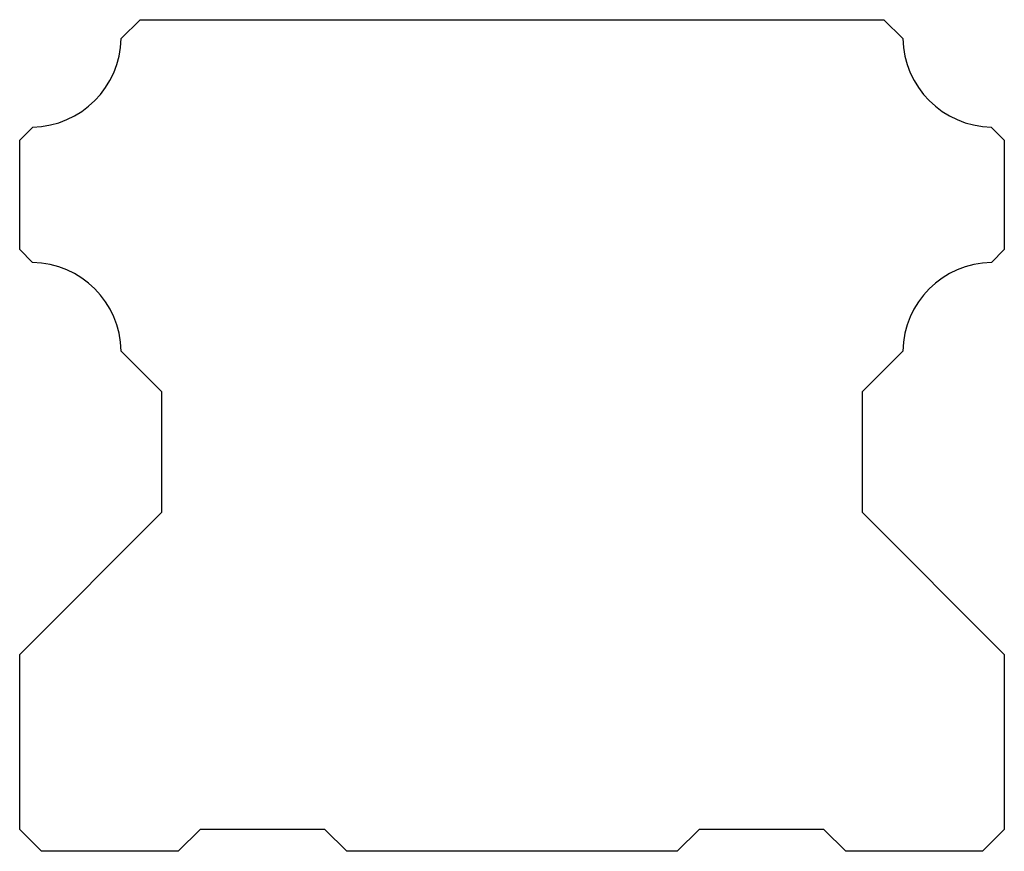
# Model space of a CAD drawing. Extents: x -22.5 to 22.5, y 0 to 38.
import ezdxf

# ---------------------------------------------------------------- set-up
doc = ezdxf.new("R2010")
doc.units = 0
doc.layers.get('0').update_dxf_attribs({"linetype": 'CONTINUOUS'})

msp = doc.modelspace()

# ---------------------------------------------------------------- linework, layer by layer
at = {"color": 7, "linetype": 'CONTINUOUS'}
for p, q in [((-17.861, 37.139), (-17, 38)), ((-17, 38), (17, 38)), ((17, 38), (17.861, 37.139)), ((-22.5, 32.5), (-21.907, 33.093)), ((21.907, 33.093), (22.5, 32.5)), ((-22.5, 27.5), (-22.5, 32.5)), ((22.5, 32.5), (22.5, 27.5)), ((-21.909, 26.909), (-22.5, 27.5)), ((22.5, 27.5), (21.909, 26.909)), ((-16, 21), (-17.861, 22.861)), ((17.861, 22.861), (16, 21)), ((-16, 15.5), (-16, 21)), ((16, 21), (16, 15.5)), ((-22.5, 9), (-16, 15.5)), ((16, 15.5), (22.5, 9)), ((-22.5, 1), (-22.5, 9)), ((22.5, 9), (22.5, 1)), ((-21.5, 0), (-22.5, 1)), ((-14.25, 1), (-15.25, 0)), ((-8.55, 1), (-14.25, 1)), ((-7.55, 0), (-8.55, 1)), ((8.55, 1), (7.55, 0)), ((14.25, 1), (8.55, 1)), ((15.25, 0), (14.25, 1)), ((22.5, 1), (21.5, 0)), ((-15.25, 0), (-21.5, 0)), ((7.55, 0), (-7.55, 0)), ((21.5, 0), (15.25, 0))]:
    msp.add_line(p, q, dxfattribs=at)
for centre, start, end in [((-21.99, 37.222), 271.1492, 358.8508), ((21.99, 37.222), 181.1492, 268.8508), ((-21.99, 22.78), 1.1209, 88.8791), ((21.99, 22.78), 91.1209, 178.8791)]:
    msp.add_arc(centre, 4.13, start, end, dxfattribs=at)

doc.saveas('drawing.dxf')
